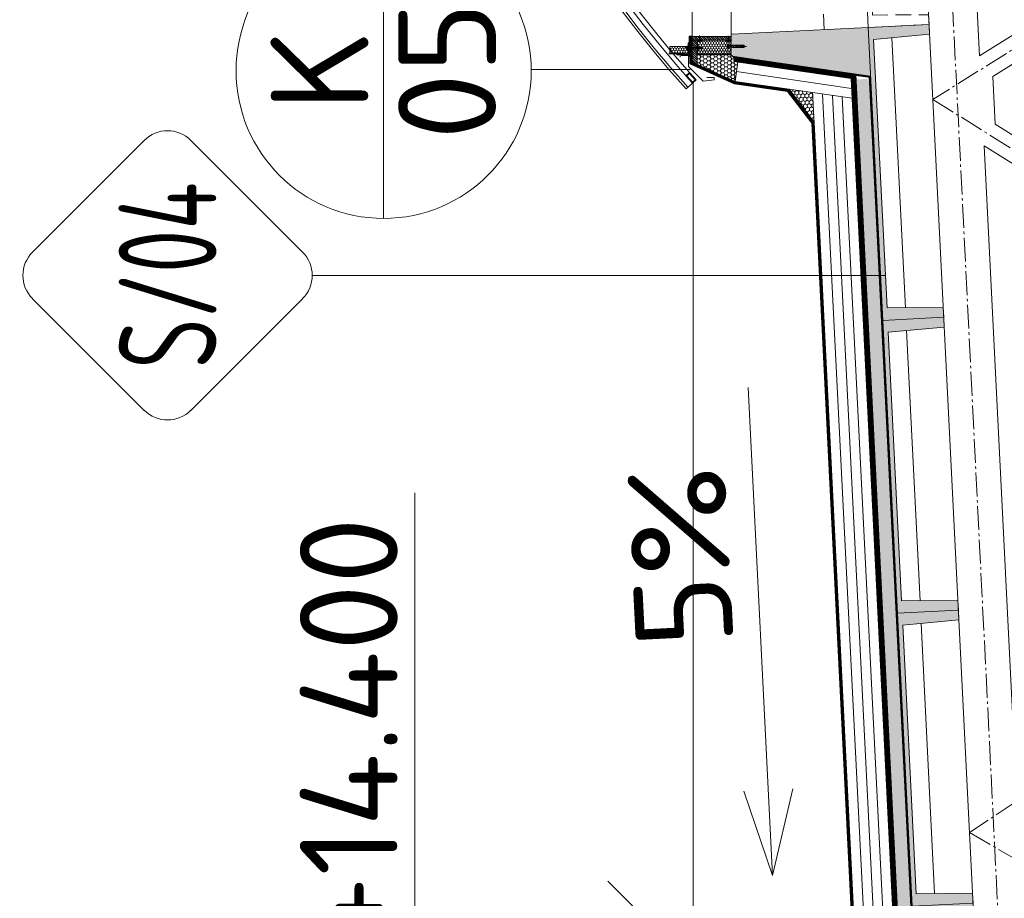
# Model space of a CAD drawing. Header units: millimetres. Extents: x -29085 to 3627694, y -159961 to 2281735.
# Tile 149 of 229: x 115737 to 119766, y 310314 to 313910. Entities that reach past the tile are written whole.
import ezdxf
from ezdxf.enums import TextEntityAlignment as Align

# ---------------------------------------------------------------- set-up
doc = ezdxf.new("R2010")
doc.units = ezdxf.units.MM
for name, pattern in [('AM_DIN_G_W050', [13.75, 9.75, -1.5, 1, -1.5]), ('CARKOVANA', [5, 3, -2]), ('DASHDOT', [25.4, 12.7, -6.35, 0, -6.35]), ('HIDDEN', [9.525, 6.35, -3.175])]:
    doc.linetypes.add(name, pattern=pattern)
doc.layers.add('_____detaily', color=1, linetype='Continuous')
for name, color, linetype, lineweight in [('A99_N_kce-pohl', 1, 'Continuous', 9), ('A99_N_kce-rez-sil', 6, 'Continuous', 18), ('A99_N_kce-rez-ten', 4, 'Continuous', 9), ('A99_N_koty-200', 5, 'Continuous', 5), ('A99_N_koty-200-vysk', 6, 'Continuous', 9), ('A99_N_sraf', 252, 'Continuous', 0), ('A99_N_znaceni 200', 5, 'Continuous', 5), ('A99_S_kce-pohl', 7, 'Continuous', 5), ('A99_S_kce-rez-sil', 7, 'Continuous', 15), ('A99_S_kce-rez-ten', 7, 'Continuous', 9), ('A99_S_sraf', 252, 'Continuous', 9)]:
    doc.layers.add(name, color=color, linetype=linetype, lineweight=lineweight)
doc.styles.add('A99_kota', font='isocpeur.ttf', dxfattribs={"height": 2})
doc.styles.add('A99_popis', font='isocpeur.ttf')
doc.styles.add('ad_popis 100', font='isocpeur.ttf', dxfattribs={"height": 200})
doc.linetypes.add('IZOLACE', pattern='A,0.00254,-2.54,[134,ltypeshp.shx,S=2.54,R=0,X=-2.54,Y=0],-5.08,[134,ltypeshp.shx,S=2.54,R=180,X=2.54,Y=0],-2.54', length=10.16254)
doc.dimstyles.new('A99_kota_200 new', dxfattribs={"dimscale": 200, "dimtxt": 2, "dimasz": 1.2, "dimexe": 0.5, "dimexo": 1.5, "dimgap": 0.3, "dimtad": 1, "dimdec": 0, "dimzin": 3, "dimdsep": 46, "dimtxsty": 'A99_kota', "dimblk": 'ARCHTICK', "dimcen": 2.5, "dimazin": 2, "dimtfac": 0.75, "dimtdec": 0, "dimtmove": 2, "dimatfit": 0, "dimfxl": 4, "dimfxlon": 1, "dimtolj": 1, "dimtzin": 0, "dimlwd": 5, "dimlwe": 5, "dimarcsym": 0})

# ---------------------------------------------------------------- blocks, each defined once
blk = doc.blocks.new('_ArchTick')
at = {"color": 0, "linetype": 'ByBlock', "const_width": 0.15}
blk.add_lwpolyline([(-0.5, -0.5), (0.5, 0.5)], dxfattribs=at)
blk = doc.blocks.new('*D587')
at = {"layer": 'A99_N_koty-200', "color": 0, "linetype": 'Continuous', "lineweight": 5, "ltscale": 10, "transparency": 16777216}
for p, q in [((118489, 314257.8), (118489, 314482.8)), ((118489, 314457.8), (119458.8, 314457.8)), ((119458.8, 314257.8), (119458.8, 314482.8))]:
    blk.add_line(p, q, dxfattribs=at)
at = {"layer": 'Defpoints', "color": 0, "linetype": 'Continuous', "ltscale": 10, "transparency": 16777216}
for p in [(119458.8, 314457.8), (119458.8, 313890.4), (118489, 313858.3)]:
    blk.add_point(p, dxfattribs=at)
at = {"layer": 'A99_N_koty-200', "color": 0, "linetype": 'Continuous', "lineweight": 5, "ltscale": 10, "transparency": 16777216, "xscale": 60, "yscale": 60, "zscale": 60}
for p, rotation in [((118489, 314457.8), 179.9999999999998), ((119458.8, 314457.8), 359.9999999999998)]:
    blk.add_blockref('_ArchTick', p, dxfattribs=dict(at, rotation=rotation))
at = {"layer": 'A99_N_koty-200', "color": 0, "linetype": 'Continuous', "lineweight": 0, "ltscale": 10, "transparency": 16777216, "insert": (118973.9, 314392.8), "char_height": 100, "attachment_point": 5, "rotation": 180, "style": 'A99_kota'}
blk.add_mtext('\\A1;970', dxfattribs=at)
blk = doc.blocks.new('*U47')
at = {"color": 0, "linetype": 'ByBlock', "lineweight": -2}
blk.add_line((-3, 0), (7, 0), dxfattribs=at)
for points in [[(0, 0), (0, 5.7), (0, 5.7), (9.7, 5.7)], [(-1.75, 1.75), (0, 0), (1.75, 1.75)]]:
    blk.add_lwpolyline(points, dxfattribs=at)
at = {"color": 0, "linetype": 'ByBlock', "lineweight": -2, "style": 'A99_kota'}
blk.add_attdef('VYSKA', text='', height=2, dxfattribs=at).set_placement((9.2, 8.45), align=Align.TOP_RIGHT)
blk.add_attdef('POPIS_001', (9.2, 3.2), '', height=2, dxfattribs=at)
blk = doc.blocks.new('*U59')
at = {"color": 0}
for p, q in [((-0.721, 4.139), (-4.149, 0.711)), ((4.139, 0.711), (0.711, 4.139)), ((-4.149, -0.721), (-0.721, -4.149)), ((0.711, -4.149), (4.139, -0.721)), ((-0.005, -4.445), (-0.005, -22.035))]:
    blk.add_line(p, q, dxfattribs=at)
for centre, start, end in [((-0.005, 3.424), 45, 135), ((-3.433, -0.005), 135, 225), ((3.424, -0.005), 315, 45), ((-0.005, -3.433), 225, 315)]:
    blk.add_arc(centre, 1.012, start, end, dxfattribs=at)
at = {"color": 0, "linetype": 'ByBlock', "style": 'A99_popis', "width": 0.953108}
blk.add_attdef('SKLADBA', text='', height=3, rotation=0.0103, dxfattribs=at).set_placement((-2.863, -1.506), (2.855, -1.505), align=Align.FIT)
blk = doc.blocks.new('Befestiger_gross')
at = {"layer": '_____detaily', "linetype": 'Continuous', "lineweight": -2}
for p, q in [((0.5, 0.5), (0, 0)), ((0.5, 0.5), (0, 0)), ((0.5, -0.5), (0, 0)), ((0.5, -0.5), (0, 0)), ((2.1, 0.5), (0.5, 0.5)), ((2.1, 0.5), (0.5, 0.5)), ((0.6, 0.5), (0.6, 0.5)), ((0.6, 0.5), (0.6, 0.5)), ((0.6, 0.5), (0.6, 0.5)), ((0.6, 0.5), (0.6, 0.5)), ((1.7, -1), (2.3, 1)), ((2.3, 1), (2.1, 0.5)), ((2.3, 1), (2.5, 0.5)), ((2.3, 1), (2.5, 0.5)), ((3.3, 0.5), (2.5, 0.5)), ((3.3, 0.5), (2.5, 0.5)), ((2.9, -1), (3.5, 1)), ((3.5, 1), (3.3, 0.5)), ((3.5, 1), (3.7, 0.5)), ((3.5, 1), (3.7, 0.5)), ((4.5, 0.5), (3.7, 0.5)), ((4.5, 0.5), (3.7, 0.5)), ((4, -1), (4.7, 1)), ((4.5, 0.5), (4.7, 1)), ((4.7, 1), (4.8, 0.5)), ((4.7, 1), (4.8, 0.5)), ((5.7, 0.5), (4.8, 0.5)), ((5.7, 0.5), (4.8, 0.5)), ((5.2, -1), (5.9, 1)), ((5.7, 0.5), (5.9, 1)), ((5.9, 1), (6, 0.5)), ((5.9, 1), (6, 0.5)), ((6.9, 0.5), (6, 0.5)), ((6, 0.5), (6, 0.5)), ((6.9, 0.5), (6, 0.5)), ((6, 0.5), (6, 0.5)), ((6.4, -1), (7, 1)), ((6.9, 0.5), (7, 1)), ((7, 1), (7.2, 0.5)), ((7, 1), (7.2, 0.5)), ((8.1, 0.5), (7.2, 0.5)), ((8.1, 0.5), (7.2, 0.5)), ((7.6, -1), (8.2, 1)), ((8.1, 0.5), (8.2, 1)), ((8.2, 1), (8.4, 0.5)), ((8.2, 1), (8.4, 0.5)), ((9.3, 0.5), (8.4, 0.5)), ((9.3, 0.5), (8.4, 0.5)), ((8.8, -1), (9.4, 1)), ((9.3, 0.5), (9.4, 1)), ((9.4, 1), (9.6, 0.5)), ((9.4, 1), (9.6, 0.5)), ((10.5, 0.5), (9.6, 0.5)), ((10.5, 0.5), (9.6, 0.5)), ((10, -1), (10.6, 1)), ((10.6, 1), (10.5, 0.5)), ((10.6, 1), (10.8, 0.5)), ((10.6, 1), (10.8, 0.5)), ((11.6, 0.5), (10.8, 0.5)), ((11.6, 0.5), (10.8, 0.5)), ((11.2, -1), (11.8, 1)), ((11.8, 1), (11.6, 0.5)), ((11.8, 1), (12, 0.5)), ((11.8, 1), (12, 0.5)), ((12.8, 0.5), (12, 0.5)), ((12.8, 0.5), (12, 0.5)), ((12.4, -1), (13, 1)), ((13, 1), (12.8, 0.5)), ((13, 1), (13.1, 0.5)), ((13, 1), (13.1, 0.5)), ((14, 0.5), (13.1, 0.5)), ((14, 0.5), (13.1, 0.5)), ((13.5, -1), (14.2, 1)), ((14.2, 1), (14, 0.5)), ((14.2, 1), (14.3, 0.5)), ((14.2, 1), (14.3, 0.5)), ((15.2, 0.5), (14.3, 0.5)), ((14.3, 0.5), (14.3, 0.5)), ((15.2, 0.5), (14.3, 0.5)), ((14.3, 0.5), (14.3, 0.5)), ((14.7, -1), (15.4, 1)), ((15.4, 1), (15.2, 0.5)), ((15.4, 1), (15.5, 0.5)), ((15.4, 1), (15.5, 0.5)), ((16.4, 0.5), (15.5, 0.5)), ((16.4, 0.5), (15.5, 0.5)), ((15.9, -1), (16.5, 1)), ((16.5, 1), (16.4, 0.5)), ((16.5, 1), (16.7, 0.5)), ((16.5, 1), (16.7, 0.5)), ((17.6, 0.5), (16.7, 0.5)), ((17.6, 0.5), (16.7, 0.5)), ((17.1, -1), (17.7, 1)), ((17.7, 1), (17.6, 0.5)), ((17.7, 1), (17.9, 0.5)), ((17.7, 1), (17.9, 0.5)), ((18.8, 0.5), (17.9, 0.5)), ((18.8, 0.5), (17.9, 0.5)), ((18.3, -1), (18.9, 1)), ((18.9, 1), (18.8, 0.5)), ((18.9, 1), (19.1, 0.5)), ((18.9, 1), (19.1, 0.5)), ((19.9, 0.5), (19.1, 0.5)), ((19.9, 0.5), (19.1, 0.5)), ((19.5, -1), (20.1, 1.1)), ((20.1, 1.1), (19.9, 0.5)), ((20.1, 1.1), (20.3, 0.5)), ((20.1, 1.1), (20.3, 0.5)), ((21.1, 0.5), (20.3, 0.5)), ((20.3, 0.5), (20.3, 0.5)), ((21.1, 0.5), (20.3, 0.5)), ((20.3, 0.5), (20.3, 0.5)), ((20.7, -1), (21.3, 1.1)), ((21.3, 1.1), (21.1, 0.5)), ((21.3, 1.1), (21.5, 0.5)), ((21.3, 1.1), (21.5, 0.5)), ((22.3, 0.5), (21.5, 0.5)), ((22.3, 0.5), (21.5, 0.5)), ((21.8, -1), (22.5, 1.1)), ((22.5, 1.1), (22.3, 0.5)), ((22.5, 1.1), (22.6, 0.5)), ((22.5, 1.1), (22.6, 0.5)), ((23.5, 0.5), (22.6, 0.5)), ((23.5, 0.5), (22.6, 0.5)), ((23, -1), (23.7, 1.1)), ((23.7, 1.1), (23.5, 0.5)), ((23.7, 1.1), (23.8, 0.5)), ((23.7, 1.1), (23.8, 0.5)), ((24.7, 0.5), (23.8, 0.5)), ((24.7, 0.5), (23.8, 0.5)), ((24.2, -1), (24.9, 1.1)), ((24.9, 1.1), (24.7, 0.5)), ((24.9, 1.1), (25, 0.5)), ((24.9, 1.1), (25, 0.5)), ((25.9, 0.5), (25, 0.5)), ((25.9, 0.5), (25, 0.5)), ((25.4, -1), (26, 1.1)), ((26, 1.1), (25.9, 0.5)), ((26, 1.1), (26.2, 0.5)), ((26, 1.1), (26.2, 0.5)), ((27, 0.5), (26.2, 0.5)), ((27, 0.5), (26.2, 0.5)), ((26.5, -1), (27.2, 1)), ((27.2, 1), (27, 0.5)), ((27.2, 1), (27.3, 0.5)), ((27.2, 1), (27.3, 0.5)), ((28.2, 0.5), (27.3, 0.5)), ((28.2, 0.5), (27.3, 0.5)), ((27.7, -1), (28.4, 1)), ((28.4, 1), (28.2, 0.5)), ((28.4, 1), (28.5, 0.5)), ((28.4, 1), (28.5, 0.5)), ((29.4, 0.5), (28.5, 0.5)), ((28.5, 0.5), (28.5, 0.5)), ((29.4, 0.5), (28.5, 0.5)), ((28.5, 0.5), (28.5, 0.5)), ((28.9, -1), (29.6, 1)), ((29.6, 1), (29.4, 0.5)), ((29.6, 1), (29.7, 0.5)), ((29.6, 1), (29.7, 0.5)), ((30.6, 0.5), (29.7, 0.5)), ((30.6, 0.5), (29.7, 0.5)), ((30.1, -1), (30.7, 1)), ((30.7, 1), (30.6, 0.5)), ((30.7, 1), (30.9, 0.5)), ((30.7, 1), (30.9, 0.5)), ((31.8, 0.5), (30.9, 0.5)), ((31.8, 0.5), (30.9, 0.5)), ((31.3, -1), (31.9, 1)), ((31.9, 1), (31.8, 0.5)), ((31.9, 1), (32.1, 0.5)), ((31.9, 1), (32.1, 0.5)), ((33, 0.5), (32.1, 0.5)), ((33, 0.5), (32.1, 0.5)), ((32.5, -1), (33.1, 1)), ((33.1, 1), (33, 0.5)), ((33.1, 1), (33.3, 0.5)), ((33.1, 1), (33.3, 0.5)), ((34.1, 0.5), (33.3, 0.5)), ((34.1, 0.5), (33.3, 0.5)), ((33.7, -1), (34.3, 1)), ((34.3, 1), (34.1, 0.5)), ((34.3, 1), (34.5, 0.5)), ((34.3, 1), (34.5, 0.5)), ((36.5, 0.5), (34.5, 0.5)), ((36.5, 0.5), (34.5, 0.5)), ((36.5, 0.5), (37.3, 1.4)), ((36.5, 0.5), (37.3, 1.4)), ((37.3, -1.4), (37.3, 1.4)), ((37.3, -1.4), (37.3, 1.4)), ((1.5, -0.5), (0.5, -0.5)), ((1.5, -0.5), (0.5, -0.5)), ((1.5, -0.5), (1.7, -1)), ((1.5, -0.5), (1.7, -1)), ((1.7, -1), (1.8, -0.5)), ((2.7, -0.5), (1.8, -0.5)), ((2.7, -0.5), (1.8, -0.5)), ((2.7, -0.5), (2.9, -1)), ((2.7, -0.5), (2.9, -1)), ((2.9, -1), (3, -0.5)), ((3.9, -0.5), (3, -0.5)), ((3.9, -0.5), (3, -0.5)), ((3.9, -0.5), (4, -1)), ((3.9, -0.5), (4, -1)), ((4.2, -0.5), (4, -1)), ((5.1, -0.5), (4.2, -0.5)), ((5.1, -0.5), (4.2, -0.5)), ((5.1, -0.5), (5.2, -1)), ((5.1, -0.5), (5.2, -1)), ((5.4, -0.5), (5.2, -1)), ((6.3, -0.5), (5.4, -0.5)), ((6.3, -0.5), (5.4, -0.5)), ((6.3, -0.5), (6.4, -1)), ((6.3, -0.5), (6.4, -1)), ((6.6, -0.5), (6.4, -1)), ((7.4, -0.5), (6.6, -0.5)), ((7.4, -0.5), (6.6, -0.5)), ((7.4, -0.5), (7.6, -1)), ((7.4, -0.5), (7.6, -1)), ((7.8, -0.5), (7.6, -1)), ((8.6, -0.5), (7.8, -0.5)), ((8.6, -0.5), (7.8, -0.5)), ((8.6, -0.5), (8.8, -1)), ((8.6, -0.5), (8.8, -1)), ((8.9, -0.5), (8.8, -1)), ((9.8, -0.5), (8.9, -0.5)), ((9.8, -0.5), (8.9, -0.5)), ((9.8, -0.5), (10, -1)), ((9.8, -0.5), (10, -1)), ((10.1, -0.5), (10, -1)), ((11, -0.5), (10.1, -0.5)), ((11, -0.5), (10.1, -0.5)), ((11, -0.5), (11.2, -1)), ((11, -0.5), (11.2, -1)), ((11.3, -0.5), (11.2, -1)), ((12.2, -0.5), (11.3, -0.5)), ((12.2, -0.5), (11.3, -0.5)), ((12.2, -0.5), (12.3, -1)), ((12.2, -0.5), (12.3, -1)), ((12.5, -0.5), (12.3, -1)), ((13.4, -0.5), (12.5, -0.5)), ((13.4, -0.5), (12.5, -0.5)), ((13.4, -0.5), (13.5, -1)), ((13.4, -0.5), (13.5, -1)), ((13.7, -0.5), (13.5, -1)), ((14.6, -0.5), (13.7, -0.5)), ((14.6, -0.5), (13.7, -0.5)), ((14.6, -0.5), (14.7, -1)), ((14.6, -0.5), (14.7, -1)), ((14.9, -0.5), (14.7, -1)), ((15.7, -0.5), (14.9, -0.5)), ((15.7, -0.5), (14.9, -0.5)), ((15.7, -0.5), (15.9, -1)), ((15.7, -0.5), (15.9, -1)), ((16.1, -0.5), (15.9, -1)), ((16.9, -0.5), (16.1, -0.5)), ((16.9, -0.5), (16.1, -0.5)), ((16.9, -0.5), (17.1, -1)), ((16.9, -0.5), (17.1, -1)), ((17.2, -0.5), (17.1, -1)), ((18.1, -0.5), (17.2, -0.5)), ((18.1, -0.5), (17.2, -0.5)), ((18.1, -0.5), (18.3, -1)), ((18.1, -0.5), (18.3, -1)), ((18.4, -0.5), (18.3, -1)), ((19.3, -0.5), (18.4, -0.5)), ((19.3, -0.5), (18.4, -0.5)), ((19.3, -0.5), (19.5, -1)), ((19.3, -0.5), (19.5, -1)), ((19.6, -0.5), (19.5, -1)), ((20.5, -0.5), (19.6, -0.5)), ((20.5, -0.5), (19.6, -0.5)), ((20.5, -0.5), (20.7, -1)), ((20.5, -0.5), (20.7, -1)), ((20.8, -0.5), (20.7, -1)), ((21.7, -0.5), (20.8, -0.5)), ((21.7, -0.5), (20.8, -0.5)), ((21.7, -0.5), (21.8, -1)), ((21.7, -0.5), (21.8, -1)), ((22, -0.5), (21.8, -1)), ((22.9, -0.5), (22, -0.5)), ((22.9, -0.5), (22, -0.5)), ((22.9, -0.5), (23, -1)), ((22.9, -0.5), (23, -1)), ((23.2, -0.5), (23, -1)), ((24.1, -0.5), (23.2, -0.5)), ((24.1, -0.5), (23.2, -0.5)), ((24.1, -0.5), (24.2, -1)), ((24.1, -0.5), (24.2, -1)), ((24.4, -0.5), (24.2, -1)), ((25.3, -0.5), (24.4, -0.5)), ((25.3, -0.5), (24.4, -0.5)), ((25.3, -0.5), (25.4, -1)), ((25.3, -0.5), (25.4, -1)), ((25.6, -0.5), (25.4, -1)), ((26.4, -0.5), (25.6, -0.5)), ((26.4, -0.5), (25.6, -0.5)), ((26.4, -0.5), (26.5, -1)), ((26.4, -0.5), (26.5, -1)), ((26.7, -0.5), (26.5, -1)), ((27.6, -0.5), (26.7, -0.5)), ((27.6, -0.5), (26.7, -0.5)), ((27.6, -0.5), (27.7, -1)), ((27.6, -0.5), (27.7, -1)), ((27.9, -0.5), (27.7, -1)), ((28.8, -0.5), (27.9, -0.5)), ((28.8, -0.5), (27.9, -0.5)), ((28.8, -0.5), (28.9, -1)), ((28.8, -0.5), (28.9, -1)), ((29.1, -0.5), (28.9, -1)), ((30, -0.5), (29.1, -0.5)), ((30, -0.5), (29.1, -0.5)), ((30, -0.5), (30.1, -1)), ((30, -0.5), (30.1, -1)), ((30.3, -0.5), (30.1, -1)), ((31.1, -0.5), (30.3, -0.5)), ((31.1, -0.5), (30.3, -0.5)), ((31.1, -0.5), (31.3, -1)), ((31.1, -0.5), (31.3, -1)), ((31.5, -0.5), (31.3, -1)), ((32.3, -0.5), (31.5, -0.5)), ((32.3, -0.5), (31.5, -0.5)), ((32.3, -0.5), (32.5, -1)), ((32.3, -0.5), (32.5, -1)), ((32.6, -0.5), (32.5, -1)), ((33.5, -0.5), (32.6, -0.5)), ((33.5, -0.5), (32.6, -0.5)), ((33.5, -0.5), (33.7, -1)), ((33.5, -0.5), (33.7, -1)), ((33.8, -0.5), (33.7, -1)), ((36.5, -0.5), (33.8, -0.5)), ((36.5, -0.5), (33.8, -0.5)), ((36.5, -0.5), (37.3, -1.4)), ((36.5, -0.5), (37.3, -1.4))]:
    blk.add_line(p, q, dxfattribs=at)
blk = doc.blocks.new('*U28')
at = {"color": 0, "linetype": 'ByBlock'}
blk.add_line((-3.02, 0), (3.02, 0), dxfattribs=at)
blk.add_circle((0, 0), 3.02, dxfattribs=at)
at = {"color": 0, "linetype": 'ByBlock', "style": 'A99_popis'}
for tag, p in [('KATEGORIE', (0, 1.31)), ('PRVEK', (0, -1.298))]:
    blk.add_attdef(tag, text='', height=2, dxfattribs=at).set_placement(p, align=Align.MIDDLE_CENTER)

msp = doc.modelspace()

# ---------------------------------------------------------------- hatches: boundary and pattern name
at = {"layer": 'A99_N_kce-rez-ten', "lineweight": 0, "transparency": 33554562}
h = msp.add_hatch(dxfattribs=at)
h.set_pattern_fill('ANSI31', color=1, scale=50)
h.set_pattern_definition([(135, (123068.95, 279398.5855), (-4.4194174, -4.4194174), [])])
h.paths.add_polyline_path([(118489, 313825.8), (118649, 313825.8), (118649, 313840.8), (118489, 313840.8)])
at = {"layer": 'A99_N_kce-rez-ten', "linetype": 'Continuous', "lineweight": 0}
h = msp.add_hatch(dxfattribs=at)
h.set_pattern_fill('HONEY', color=1, scale=0.25, style=2)
h.set_pattern_definition([(90, (-86191.5497, -736730.248), (-5.41265875, 9.375), [6.25, -12.5]), (210, (-86191.5497, -736730.248), (-5.412658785, -9.37499998), [6.25, -12.5]), (150, (-86191.5497, -736730.248), (-10.825317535, 2e-08), [-12.5, 6.25])])
h.paths.add_polyline_path([(118472.5, 313769.8), (118472.5, 313799.8), (118397.5, 313799.8), (118397.5, 313773.8), (118455, 313773.3), (118455, 313769.8)])
at = {"layer": 'A99_N_kce-rez-ten', "lineweight": 0}
for points in [[(118469.7, 313800.8), (118469.7, 313785.8), (118470.7, 313785.8), (118470.7, 313800.8)], [(118512, 313800.8), (118512, 313785.8), (118510.9, 313785.8), (118510.9, 313800.8)], [(118638, 313808.3), (118638, 313793.3), (118639, 313793.3), (118639, 313808.3)]]:
    msp.add_hatch(color=1, dxfattribs=at).paths.add_polyline_path(points)
at = {"layer": 'A99_N_kce-rez-ten', "lineweight": 0, "transparency": 33554562}
h = msp.add_hatch(dxfattribs=at)
h.set_pattern_fill('ANSI31', color=1, scale=50)
h.set_pattern_definition([(135, (123068.95, 279326.0855), (-4.4194174, -4.4194174), [])])
h.paths.add_polyline_path([(118509, 313730.8), (118509, 313825.8), (118489, 313825.8), (118489, 313738.3)])
at = {"layer": 'A99_N_kce-rez-ten', "linetype": 'Continuous', "lineweight": 0}
h = msp.add_hatch(dxfattribs=at)
h.set_pattern_fill('HONEY', color=1, scale=0.25, style=2)
h.set_pattern_definition([(90, (-86071.0497, -736704.248), (-5.41265875, 9.375), [6.25, -12.5]), (210, (-86071.0497, -736704.248), (-5.412658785, -9.37499998), [6.25, -12.5]), (150, (-86071.0497, -736704.248), (-10.825317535, 2e-08), [-12.5, 6.25])])
h.paths.add_polyline_path([(118510.9, 313767.8), (118647, 313768.8), (118647, 313823.8), (118510.9, 313823.8)])
at = {"layer": 'A99_N_sraf', "lineweight": 0, "transparency": 33554562}
h = msp.add_hatch(dxfattribs=at)
h.set_pattern_fill('HONEY', color=1, scale=75)
h.set_pattern_definition([(0, (-86071.05, 280283.252), (14.0625, 8.11898812), [9.375, -18.75]), (120, (-86071.05, 280283.252), (-14.06249997, 8.11898818), [9.375, -18.75]), (60, (-86071.05, 280283.252), (3e-08, 16.2379763), [-18.75, 9.375])])
h.paths.add_polyline_path([(118509, 313765.8), (118508.9, 313726.8), (118664.4, 313657.6), (118675.9, 313736.8), (118649, 313765.8)])
h = msp.add_hatch(dxfattribs=at)
h.set_pattern_fill('HONEY', color=1, scale=75)
h.set_pattern_definition([(272.86, (118990.93, 313436.099), (8.81053, -13.63988), [9.375, -18.75]), (32.86, (118990.93, 313436.099), (7.40722, 14.4501), [9.375, -18.75]), (332.86, (118990.93, 313436.099), (16.21775, 0.8102), [-18.75, 9.375])])
h.paths.add_polyline_path([(118988.2, 313490.1), (118982.2, 313611.5), (118885.4, 313625.5)])
at = {"layer": 'A99_S_sraf', "lineweight": 0, "transparency": 33554687}
h = msp.add_hatch(dxfattribs=at)
h.set_pattern_fill('ZELEZOBETON', color=256, scale=10)
h.set_pattern_definition([(135, (122783.95, 261373.25), (-35.35534, -35.35534), []), (135, (122783.95, 261387.394), (-35.35534, -35.35534), []), (135, (122783.95, 261415.68), (-49.497475, -21.213203), [20, -10, 0, -10])])
h.paths.add_polyline_path([(119508.5, 307885.4), (119569.5, 307888.4), (119707, 307895.3), (119758.2, 307897.9), (119756.2, 307937.8), (119526, 307936.3), (119471.1, 309035), (119700.3, 309056.4), (119696.3, 309136.3), (119466.1, 309134.8), (119411.3, 310233.5), (119640.4, 310254.9), (119636.4, 310334.8), (119406.3, 310333.3), (119351.4, 311432), (119580.4, 311453.4), (119576.4, 311533.3), (119346.4, 311531.8), (119291.5, 312630.5), (119520.7, 312651.9), (119516.5, 312731.8), (119286.5, 312730.3), (119231.6, 313829), (119460.6, 313850.4), (119458.6, 313890.4), (118649.9, 313850), (118654.3, 313760.1), (119219.1, 313678.2)])
at = {"layer": 'A99_S_sraf', "linetype": 'Continuous', "lineweight": 0, "ltscale": 2, "transparency": 33554562}
h = msp.add_hatch(dxfattribs=at)
h.set_pattern_fill('BETON-LEHKY', color=256, scale=10)
h.set_pattern_definition([(137.86, (119497.84, 289899.01), (-26.83778, -29.660305), []), (92.86, (119482.357, 289943.362), (-29.660305, 26.837778), [5, -51.56854]), (137.86, (119482.108, 289948.356), (-26.83778, -29.660305), [5, -35]), (182.86, (119478.4, 289951.71), (-26.837778, -29.660305), [5, -51.56854]), (227.86, (119473.406, 289951.46), (29.660305, -26.83778), [5, -35]), (92.86, (119470.3, 289942.76), (-29.660305, 26.837778), [5, -51.56854]), (137.86, (119474.01, 289939.405), (-26.83778, -29.660305), [5, -35]), (182.86, (119479.002, 289939.655), (-26.837778, -29.660305), [5, -51.56854]), (227.86, (119482.357, 289943.362), (29.660305, -26.83778), [5, -35]), (137.86, (119465.08, 289955.62), (-26.83778, -29.660305), [10, -30])])
h.paths.add_polyline_path([(119452.2, 307810.9), (119159.7, 313665.2), (119214.6, 313667.9), (119509, 307813.3)])

# ---------------------------------------------------------------- linework, layer by layer
at = {"layer": 'A99_N_kce-pohl', "lineweight": 5}
for points in [[(118489, 313840.8), (118489, 316583.3)], [(118549, 313673.3), (118579, 313673.3), (118579, 313663.3), (118534, 313658.3), (118474, 313718.3), (118474, 313763.3), (118444, 313763.3)]]:
    msp.add_lwpolyline(points, dxfattribs=at)
at = {"layer": 'A99_N_kce-pohl', "linetype": 'Continuous', "lineweight": 0}
msp.add_lwpolyline([(118664.4, 313657.6), (118508.9, 313726.8), (118509, 313765.8), (118649, 313765.8), (118675.9, 313736.8)], close=True, dxfattribs=at)
at = {"layer": 'A99_N_kce-pohl', "linetype": 'Continuous'}
for points in [[(118478.3, 313693.6), (118504.9, 313663.8), (118490, 313650.5), (118463.4, 313680.3)], [(118478.1, 313690.1), (118501.4, 313664), (118490.2, 313654), (118466.9, 313680.1)]]:
    msp.add_lwpolyline(points, close=True, dxfattribs=at)
for points in [[(118504.9, 313663.8), (118478.3, 313693.6)], [(118490, 313650.5), (118463.9, 313627.2)]]:
    msp.add_lwpolyline(points, dxfattribs=at)
at = {"layer": 'A99_N_kce-pohl'}
msp.add_lwpolyline([(118493.8, 301503.3), (118493.8, 313653.3)], dxfattribs=at)
at = {"layer": 'A99_N_kce-pohl', "lineweight": 0}
for points in [[(119143.5, 313588.1), (118664.4, 313657.6)], [(118990.9, 313436.1), (118982.2, 313611.5)]]:
    msp.add_lwpolyline(points, dxfattribs=at)
at = {"layer": 'A99_N_kce-pohl', "linetype": 'Continuous', "lineweight": 5}
for radius, start, end in [(4410, 137.9079, 222.0921), (4355, 137.9045, 221.5692)]:
    msp.add_arc((121736.5, 316583.3), radius, start, end, dxfattribs=at)
at = {"layer": 'A99_N_kce-rez-sil', "color": 1, "linetype": 'Continuous', "lineweight": 5}
for radius, start, end in [(4400, 137.9079, 222.0921), (4375, 137.906, 222.094)]:
    msp.add_arc((121736.5, 316583.3), radius, start, end, dxfattribs=at)
at = {"layer": 'A99_N_kce-rez-ten', "color": 1, "lineweight": 0}
for p, q in [((118468.3, 313797.6), (118468.7, 313801.3)), ((118469.7, 313801.3), (118468.7, 313801.3)), ((118469.7, 313801.3), (118468.7, 313801.3)), ((118469.7, 313785.3), (118469.7, 313801.3)), ((118469.7, 313800.8), (118469.7, 313785.8)), ((118470.7, 313800.8), (118469.7, 313800.8)), ((118470.7, 313785.8), (118470.7, 313800.8)), ((118510.9, 313785.8), (118510.9, 313800.8)), ((118510.9, 313800.8), (118512, 313800.8)), ((118512, 313801.3), (118513, 313801.3)), ((118512, 313785.3), (118512, 313801.3)), ((118512, 313801.3), (118513, 313801.3)), ((118512, 313800.8), (118512, 313785.8)), ((118513.3, 313797.6), (118513, 313801.3)), ((118632.7, 313804.3), (118632.7, 313797.3)), ((118635.8, 313805.1), (118633.4, 313805.1)), ((118635.7, 313802.8), (118633.4, 313802.8)), ((118635.8, 313802.8), (118633.4, 313802.8)), ((118635.8, 313798.8), (118633.4, 313798.8)), ((118636.6, 313805.8), (118636.1, 313805.8)), ((118636.1, 313805.8), (118636.1, 313795.8)), ((118636.6, 313805.1), (118637, 313808.8)), ((118636.6, 313805.8), (118636.6, 313795.8)), ((118636.6, 313805.1), (118636.6, 313796.5)), ((118638, 313808.8), (118637, 313808.8)), ((118638, 313808.8), (118637, 313808.8)), ((118638, 313792.8), (118638, 313808.8)), ((118638, 313808.3), (118638, 313793.3)), ((118639, 313808.3), (118638, 313808.3)), ((118639, 313793.3), (118639, 313808.3)), ((118686.2, 313803.9), (118639, 313803.9)), ((118686.6, 313797.6), (118685.5, 313803.9)), ((118687.2, 313798.5), (118686.1, 313803)), ((118686.8, 313803), (118686.1, 313803)), ((118686.8, 313803), (118687.3, 313803.9)), ((118687.9, 313798.5), (118686.8, 313803)), ((118688.4, 313797.6), (118687.3, 313803.9)), ((118687.9, 313803), (118687.3, 313803.9)), ((118689, 313798.5), (118687.9, 313803)), ((118688.6, 313803), (118687.9, 313803)), ((118688.6, 313803), (118689.1, 313803.9)), ((118689.7, 313798.5), (118688.6, 313803)), ((118690.2, 313797.6), (118689.1, 313803.9)), ((118689.7, 313803), (118689.1, 313803.9)), ((118690.8, 313798.5), (118689.7, 313803)), ((118690.4, 313803), (118689.7, 313803)), ((118690.4, 313803), (118690.9, 313803.9)), ((118691.5, 313798.5), (118690.4, 313803)), ((118692, 313797.6), (118690.9, 313803.9)), ((118691.5, 313803), (118690.9, 313803.9)), ((118692.6, 313798.5), (118691.5, 313803)), ((118692.2, 313803), (118691.5, 313803)), ((118692.2, 313803), (118692.7, 313803.9)), ((118693.3, 313798.5), (118692.2, 313803)), ((118693.8, 313797.6), (118692.7, 313803.9)), ((118693.3, 313803), (118692.7, 313803.9)), ((118694.4, 313798.5), (118693.3, 313803)), ((118694, 313803), (118693.3, 313803)), ((118694, 313803), (118694.5, 313803.9)), ((118695.1, 313798.5), (118694, 313803)), ((118695.6, 313797.6), (118694.5, 313803.9)), ((118695.1, 313803), (118694.5, 313803.9)), ((118696.2, 313798.5), (118695.1, 313803)), ((118695.8, 313803), (118695.1, 313803)), ((118695.8, 313803), (118696.3, 313803.9)), ((118696.9, 313798.5), (118695.8, 313803)), ((118697.4, 313797.6), (118696.3, 313803.9)), ((118696.9, 313803), (118696.3, 313803.9)), ((118698, 313798.5), (118696.9, 313803)), ((118697.6, 313803), (118696.9, 313803)), ((118697.6, 313803), (118698, 313803.6)), ((118698, 313801.6), (118697.6, 313803)), ((118698, 313798.5), (118698, 313803.6)), ((118698.7, 313802.8), (118698, 313803)), ((118698, 313798.5), (118698.7, 313798.7)), ((118698.7, 313798.7), (118698.7, 313802.8)), ((118464.4, 313796.8), (118464.4, 313789.8)), ((118467.5, 313797.6), (118465.2, 313797.6)), ((118467.4, 313795.3), (118465.2, 313795.3)), ((118467.5, 313795.3), (118465.2, 313795.3)), ((118467.5, 313791.3), (118465.2, 313791.3)), ((118467.5, 313789), (118465.2, 313789)), ((118468.3, 313798.3), (118467.8, 313798.3)), ((118467.8, 313798.3), (118467.8, 313788.3)), ((118468.3, 313788.3), (118467.8, 313788.3)), ((118468.3, 313798.3), (118468.3, 313788.3)), ((118468.3, 313797.6), (118468.3, 313789)), ((118468.7, 313785.3), (118468.3, 313789)), ((118469.7, 313785.3), (118468.7, 313785.3)), ((118469.7, 313785.3), (118468.7, 313785.3)), ((118469.7, 313785.8), (118470.7, 313785.8)), ((118470.7, 313785.8), (118469.7, 313785.8)), ((118509, 313796.4), (118470.7, 313796.4)), ((118509, 313790.1), (118470.7, 313790.1)), ((118510.9, 313785.8), (118512, 313785.8)), ((118512, 313785.8), (118510.9, 313785.8)), ((118512, 313785.3), (118513, 313785.3)), ((118512, 313785.3), (118513, 313785.3)), ((118513, 313785.3), (118513.3, 313789)), ((118513.3, 313798.3), (118513.8, 313798.3)), ((118513.3, 313798.3), (118513.3, 313788.3)), ((118513.3, 313797.6), (118513.3, 313789)), ((118513.3, 313788.3), (118513.8, 313788.3)), ((118513.8, 313798.3), (118513.8, 313788.3)), ((118514.1, 313797.6), (118516.5, 313797.6)), ((118514.1, 313795.3), (118516.5, 313795.3)), ((118514.1, 313791.3), (118516.5, 313791.3)), ((118514.1, 313789), (118516.5, 313789)), ((118514.2, 313795.3), (118516.5, 313795.3)), ((118517.2, 313796.8), (118517.2, 313789.8)), ((118517.2, 313795.5), (118517.8, 313796.4)), ((118518.3, 313791), (118517.2, 313795.5)), ((118518.3, 313791), (118517.6, 313791)), ((118518.9, 313790.1), (118517.8, 313796.4)), ((118518.3, 313795.5), (118517.8, 313796.4)), ((118519.4, 313791), (118518.3, 313795.5)), ((118519, 313795.5), (118518.3, 313795.5)), ((118518.9, 313790.1), (118518.3, 313791)), ((118518.9, 313790.1), (118519.4, 313791)), ((118519, 313795.5), (118519.6, 313796.4)), ((118520.1, 313791), (118519, 313795.5)), ((118520.1, 313791), (118519.4, 313791)), ((118520.7, 313790.1), (118519.6, 313796.4)), ((118520.1, 313795.5), (118519.6, 313796.4)), ((118521.2, 313791), (118520.1, 313795.5)), ((118520.8, 313795.5), (118520.1, 313795.5)), ((118520.7, 313790.1), (118520.1, 313791)), ((118520.7, 313790.1), (118521.2, 313791)), ((118520.8, 313795.5), (118521.4, 313796.4)), ((118521.9, 313791), (118520.8, 313795.5)), ((118521.9, 313791), (118521.2, 313791)), ((118522.5, 313790.1), (118521.4, 313796.4)), ((118521.9, 313795.5), (118521.4, 313796.4)), ((118523, 313791), (118521.9, 313795.5)), ((118522.6, 313795.5), (118521.9, 313795.5)), ((118522.5, 313790.1), (118521.9, 313791)), ((118522.5, 313790.1), (118523, 313791)), ((118522.6, 313795.5), (118523.2, 313796.4)), ((118523.7, 313791), (118522.6, 313795.5)), ((118523.7, 313791), (118523, 313791)), ((118524.3, 313790.1), (118523.2, 313796.4)), ((118523.7, 313795.5), (118523.2, 313796.4)), ((118524.8, 313791), (118523.7, 313795.5)), ((118524.4, 313795.5), (118523.7, 313795.5)), ((118524.3, 313790.1), (118523.7, 313791)), ((118524.3, 313790.1), (118524.8, 313791)), ((118524.4, 313795.5), (118525, 313796.4)), ((118525.5, 313791), (118524.4, 313795.5)), ((118525.5, 313791), (118524.8, 313791)), ((118526.1, 313790.1), (118525, 313796.4)), ((118525.5, 313795.5), (118525, 313796.4)), ((118526.6, 313791), (118525.5, 313795.5)), ((118526.2, 313795.5), (118525.5, 313795.5)), ((118526.1, 313790.1), (118525.5, 313791)), ((118526.1, 313790.1), (118526.6, 313791)), ((118526.2, 313795.5), (118526.8, 313796.4)), ((118527.3, 313791), (118526.2, 313795.5)), ((118527.3, 313791), (118526.6, 313791)), ((118527.9, 313790.1), (118526.8, 313796.4)), ((118527.3, 313795.5), (118526.8, 313796.4)), ((118528.4, 313791), (118527.3, 313795.5)), ((118528, 313795.5), (118527.3, 313795.5)), ((118527.9, 313790.1), (118527.3, 313791)), ((118527.9, 313790.1), (118528.4, 313791)), ((118528, 313795.5), (118528.6, 313796.4)), ((118529.1, 313791), (118528, 313795.5)), ((118529.1, 313791), (118528.4, 313791)), ((118529.7, 313790.1), (118528.6, 313796.4)), ((118529.1, 313795.5), (118528.6, 313796.4)), ((118530.2, 313791), (118529.1, 313795.5)), ((118529.8, 313795.5), (118529.1, 313795.5)), ((118529.7, 313790.1), (118529.1, 313791)), ((118529.7, 313790.1), (118530.2, 313791)), ((118529.8, 313795.5), (118530.2, 313796.1)), ((118530.2, 313794.1), (118529.8, 313795.5)), ((118530.2, 313791), (118530.2, 313796.1)), ((118530.9, 313795.3), (118530.2, 313795.5)), ((118530.2, 313791), (118530.9, 313791.2)), ((118530.9, 313791.2), (118530.9, 313795.3)), ((118635.8, 313796.5), (118633.4, 313796.5)), ((118636.6, 313795.8), (118636.1, 313795.8)), ((118637, 313792.8), (118636.6, 313796.5)), ((118638, 313792.8), (118637, 313792.8)), ((118638, 313792.8), (118637, 313792.8)), ((118638, 313793.3), (118639, 313793.3)), ((118639, 313793.3), (118638, 313793.3)), ((118686.2, 313797.6), (118639, 313797.6)), ((118686.6, 313797.6), (118686.1, 313798.5)), ((118686.6, 313797.6), (118687.2, 313798.5)), ((118687.9, 313798.5), (118687.1, 313798.5)), ((118688.4, 313797.6), (118687.9, 313798.5)), ((118688.4, 313797.6), (118689, 313798.5)), ((118689.7, 313798.5), (118688.9, 313798.5)), ((118690.2, 313797.6), (118689.7, 313798.5)), ((118690.2, 313797.6), (118690.8, 313798.5)), ((118691.5, 313798.5), (118690.7, 313798.5)), ((118692, 313797.6), (118691.5, 313798.5)), ((118692, 313797.6), (118692.6, 313798.5)), ((118693.3, 313798.5), (118692.5, 313798.5)), ((118693.8, 313797.6), (118693.3, 313798.5)), ((118693.8, 313797.6), (118694.4, 313798.5)), ((118695.1, 313798.5), (118694.3, 313798.5)), ((118695.6, 313797.6), (118695.1, 313798.5)), ((118695.6, 313797.6), (118696.2, 313798.5)), ((118696.9, 313798.5), (118696.1, 313798.5)), ((118697.4, 313797.6), (118696.9, 313798.5)), ((118697.4, 313797.6), (118698, 313798.5))]:
    msp.add_line(p, q, dxfattribs=at)
at = {"layer": 'A99_N_kce-rez-ten', "color": 1, "linetype": 'Continuous', "lineweight": 0}
for points in [[(118476.5, 313765.8), (118476.5, 313760.8), (118479, 313760.8), (118479, 313840.8), (118489, 313840.8), (118489, 313842.8), (118476.5, 313842.8), (118476.5, 313765.8)], [(118649, 313840.8), (118489, 313840.8), (118489, 313825.8), (118649, 313825.8)], [(118472.5, 313769.8), (118472.5, 313799.8), (118397.5, 313799.8), (118397.5, 313769.8)], [(118509, 313730.3), (118509, 313825.8), (118489, 313825.8), (118489, 313738.8)], [(118531, 313825.8), (118509, 313825.8), (118509, 313765.8), (118649, 313765.8), (118649, 313825.8), (118627, 313825.8), (118627, 313823.8), (118647, 313823.8), (118647, 313767.8), (118510.9, 313767.8), (118510.9, 313823.8), (118531, 313823.8)], [(118455, 313769.8), (118455, 313773.3), (118397.5, 313773.3), (118397.5, 313769.8)]]:
    msp.add_lwpolyline(points, close=True, dxfattribs=at)
at = {"layer": 'A99_N_kce-rez-ten', "linetype": 'CARKOVANA', "lineweight": 0, "ltscale": 15, "const_width": 5}
for points in [[(119621.5, 307583.3), (119621.5, 307723.5, 0.400665), (119609.5, 307736), (119292.3, 307750.7, -0.386254), (119266.1, 307776.8), (118980.9, 313487.4), (118881.3, 313618.6), (118662.3, 313650.3), (118481.5, 313730.9), (118481.5, 313840.8)], [(119626.5, 307583.3), (119626.5, 307723.5, 0.400665), (119609.8, 307741), (119292.6, 307755.7, -0.386254), (119271.1, 307777.1), (118985.8, 313489.2), (118884.1, 313623.2), (118663.7, 313655.2), (118486.5, 313734.1), (118486.5, 313840.8)]]:
    msp.add_lwpolyline(points, format="xyb", dxfattribs=at)
at = {"layer": 'A99_N_kce-rez-ten', "linetype": 'Continuous', "lineweight": 0, "ltscale": 0.5}
for points in [[(119619, 307583.3), (119619, 307723.5, 0.400665), (119609.4, 307733.5), (119292.2, 307748.3, -0.386254), (119263.6, 307776.7), (118978.4, 313486.5), (118879.9, 313616.2), (118661.6, 313647.9), (118479, 313729.3), (118479, 313840.8)], [(119624, 307583.3), (119624, 307723.5, 0.400665), (119609.6, 307738.5), (119292.4, 307753.2, -0.386254), (119268.6, 307777), (118983.3, 313488.3), (118882.7, 313620.9), (118663, 313652.8), (118484, 313732.5), (118484, 313840.8)], [(119629, 307583.3), (119629, 307723.5, 0.400665), (119609.9, 307743.5), (119292.7, 307758.2, -0.386254), (119273.6, 307777.2), (118988.2, 313490.1), (118885.4, 313625.5), (118664.4, 313657.6), (118489, 313735.8), (118489, 313840.8)]]:
    msp.add_lwpolyline(points, format="xyb", dxfattribs=at)
at = {"layer": 'A99_N_kce-rez-ten', "color": 1, "linetype": 'DASHDOT', "lineweight": 0, "ltscale": 0.25}
for points in [[(118519.5, 313816.8), (118519.5, 313846.3)], [(118637, 313816.3), (118637, 313843.8)], [(118711.5, 313800.8), (118626.5, 313800.8)], [(118440, 313756.8), (118440, 313776.3)]]:
    msp.add_lwpolyline(points, dxfattribs=at)
at = {"layer": 'A99_N_kce-rez-ten', "color": 1, "linetype": 'Continuous', "lineweight": 0}
msp.add_lwpolyline([(118426.5, 313765.8), (118426.5, 313769.8), (118472.5, 313769.8), (118472.5, 313815.8), (118476.5, 313815.8)], dxfattribs=at)
msp.add_lwpolyline([(118476.5, 313814.3), (118476.5, 313768.8, -0.414214), (118473.5, 313765.8), (118426.5, 313765.8)], format="xyb", dxfattribs=at)
at = {"layer": 'A99_N_kce-rez-ten', "color": 1, "lineweight": 0}
for points in [[(118654, 313805.8), (118701.5, 313805.8), (118701.5, 313800.8)], [(118654, 313795.8), (118701.5, 313795.8), (118701.5, 313800.8)]]:
    msp.add_lwpolyline(points, dxfattribs=at)
at = {"layer": 'A99_N_kce-rez-ten', "lineweight": 0}
msp.add_lwpolyline([(119354.8, 307755.4), (119062.9, 313599.8)], dxfattribs=at)
at = {"layer": 'A99_N_kce-rez-ten', "color": 1, "linetype": 'Continuous', "lineweight": 0}
msp.add_circle((118396, 313771.8), 1.5, dxfattribs=at)
at = {"layer": 'A99_N_kce-rez-ten', "color": 1, "lineweight": 0}
for centre, start, end in [((118633.4, 313804.3), 90.0033, 180.0033), ((118633.4, 313803.5), 180.0033, 270.0033), ((118633.4, 313802), 90.0033, 180.0033), ((118633.4, 313799.6), 180.0033, 270.0033), ((118633.4, 313798), 90.0033, 180.0033), ((118465.2, 313796.8), 90.0033, 180.0033), ((118465.2, 313796), 180.0033, 270.0033), ((118465.2, 313794.5), 90.0033, 180.0033), ((118465.2, 313792.1), 180.0033, 270.0033), ((118465.2, 313790.5), 90.0033, 180.0033), ((118465.2, 313789.8), 180.0033, 270.0033), ((118516.5, 313796.8), 359.9967, 89.9967), ((118516.5, 313796), 269.9967, 359.9967), ((118516.5, 313794.5), 359.9967, 89.9967), ((118516.5, 313792.1), 269.9967, 359.9967), ((118516.5, 313790.5), 359.9967, 89.9967), ((118516.5, 313789.8), 269.9967, 359.9967), ((118633.4, 313797.3), 180.0033, 270.0033)]:
    msp.add_arc(centre, 0.787, start, end, dxfattribs=at)
at = {"layer": 'A99_N_kce-rez-ten', "color": 1, "lineweight": 0, "extrusion": (0, 0, -1)}
for centre, start_param, end_param in [((118635.8, 313805.9), 3.700141, 4.077737), ((118635.8, 313803.6), 3.700141, 4.077737), ((118635.8, 313802), 0.936145, 1.313741), ((118635.8, 313799.6), 3.700141, 4.077737), ((118635.8, 313798), 0.936145, 1.313741), ((118467.5, 313798.4), 3.700141, 4.077737), ((118467.5, 313796.1), 3.700141, 4.077737), ((118467.5, 313794.5), 0.936145, 1.313741), ((118467.5, 313792.1), 3.700141, 4.077737), ((118467.5, 313790.5), 0.936145, 1.313741), ((118467.5, 313788.2), 0.936145, 1.313741), ((118635.8, 313795.7), 0.936145, 1.313741)]:
    msp.add_ellipse(centre, major_axis=(-0.638, 0.47), ratio=1, start_param=start_param, end_param=end_param, dxfattribs=at)
at = {"layer": 'A99_N_kce-rez-ten', "color": 1, "lineweight": 0}
for centre, start_param, end_param in [((118514.1, 313798.4), 3.700141, 4.077737), ((118514.1, 313796.1), 3.700141, 4.077737), ((118514.1, 313794.5), 0.936145, 1.313741), ((118514.1, 313792.1), 3.700141, 4.077737), ((118514.1, 313790.5), 0.936145, 1.313741), ((118514.1, 313788.2), 0.936145, 1.313741)]:
    msp.add_ellipse(centre, major_axis=(0.638, 0.47), ratio=1, start_param=start_param, end_param=end_param, dxfattribs=at)
at = {"layer": 'A99_N_koty-200-vysk'}
for points in [[(118818.5, 310407.7), (118718.7, 312405.3)], [(118818.5, 310407.7), (118701.1, 310752.3)], [(118818.5, 310407.7), (118701.1, 310752.3)], [(118818.5, 310407.7), (118900.9, 310762.3)], [(118818.5, 310407.7), (118900.9, 310762.3)]]:
    msp.add_lwpolyline(points, dxfattribs=at)
at = {"layer": 'A99_N_sraf', "color": 1, "linetype": 'IZOLACE', "lineweight": 0, "ltscale": 4}
msp.add_lwpolyline([(119141.5, 313628.8), (118670.1, 313697.2)], dxfattribs=at)
at = {"layer": 'A99_N_sraf', "color": 1, "linetype": 'IZOLACE', "ltscale": 3.8}
for points in [[(119315.4, 307757.2), (119022.5, 313605.6)], [(119395, 307753.5), (119103.2, 313593.9)]]:
    msp.add_lwpolyline(points, dxfattribs=at)
at = {"layer": 'A99_N_znaceni 200', "lineweight": 5}
msp.add_lwpolyline([(117830.4, 313705.8), (118481.5, 313705.8)], dxfattribs=at)
at = {"layer": 'A99_S_kce-pohl', "lineweight": 5}
for points in [[(119324, 316583.3), (119774, 307583.3)], [(119534.5, 316378.1), (119665.3, 313761.8)], [(121624, 314986), (119665.3, 313761.8)], [(121674, 314899.3), (119719.5, 313677.8)], [(119719.5, 313677.8), (119729.3, 313482.6)], [(119729.3, 313482.6), (121674, 312267.2)], [(119683.7, 313393.2), (119814.8, 310770.6)], [(119683.7, 313393.2), (121624, 312180.5)]]:
    msp.add_lwpolyline(points, dxfattribs=at)
at = {"layer": 'A99_S_kce-pohl', "color": 253, "linetype": 'AM_DIN_G_W050', "lineweight": 0, "ltscale": 10}
for points in [[(119423.8, 316588.2), (119873.8, 307588.2)], [(121874, 315083.3), (119474, 313583.3)], [(119474, 313583.3), (121874, 312083.3), (119624, 310583.3), (121874, 309283.3)]]:
    msp.add_lwpolyline(points, dxfattribs=at)
at = {"layer": 'A99_S_kce-rez-sil', "lineweight": 13}
for points in [[(119518.7, 312691.9), (119516.7, 312731.8), (119286.5, 312730.3), (119231.6, 313829), (119460.8, 313850.4), (119458.8, 313890.4), (119209.2, 313877.9)], [(118649.9, 313850), (119209.2, 313877.9)], [(119518.7, 312691.9), (119520.7, 312651.9), (119291.5, 312630.5), (119346.4, 311531.8), (119576.6, 311533.3), (119578.6, 311493.4), (119578.6, 311493.4)], [(119638.5, 310294.9), (119636.5, 310334.8), (119406.3, 310333.3), (119351.4, 311432), (119580.6, 311453.4), (119578.6, 311493.4), (119578.6, 311493.4)]]:
    msp.add_lwpolyline(points, dxfattribs=at)
at = {"layer": 'A99_S_kce-rez-ten', "lineweight": 0}
for points in [[(118649, 319318.3), (118649, 313840.8)], [(119508.5, 307885.4), (119219.1, 313678.2), (118652.9, 313760.3)], [(119452.6, 307802.5), (119158.6, 313686.9), (118659, 313759.4)], [(119432.6, 307801.5), (119139.5, 313669.5), (118659, 313739.2)], [(119159.8, 313686.8), (119158.9, 313681.8), (119218.4, 313673.2)], [(119503.5, 307885.1), (119214, 313679.6)]]:
    msp.add_lwpolyline(points, dxfattribs=at)
at = {"layer": 'A99_S_kce-rez-ten', "linetype": 'HIDDEN', "lineweight": 0, "ltscale": 10}
msp.add_lwpolyline([(119029.4, 313868.9), (118893.8, 316583.3)], dxfattribs=at)
msp.add_lwpolyline([(119458.8, 313890.4), (119209.2, 313877.9), (119149.3, 315076.4), (119399, 315088.9), (119401, 315048.9), (119171.8, 315027.5), (119226.6, 313928.8), (119456.8, 313930.3)], close=True, dxfattribs=at)
at = {"layer": 'A99_S_kce-rez-ten', "lineweight": 0}
for points in [[(119518.7, 312691.9), (119269, 312679.4), (119209.2, 313877.9), (119458.8, 313890.4), (119460.8, 313850.4), (119231.6, 313829), (119286.5, 312730.3), (119516.7, 312731.8)], [(119578.6, 311493.4), (119328.9, 311480.9), (119269, 312679.4), (119518.7, 312691.9), (119520.7, 312651.9), (119291.5, 312630.5), (119346.4, 311531.8), (119576.6, 311533.3)], [(119638.5, 310294.9), (119388.8, 310282.4), (119328.9, 311480.9), (119578.6, 311493.4), (119580.6, 311453.4), (119351.4, 311432), (119406.3, 310333.3), (119636.5, 310334.8)]]:
    msp.add_lwpolyline(points, close=True, dxfattribs=at)
at = {"layer": 'A99_S_kce-rez-ten', "lineweight": 5}
for points in [[(119361.6, 312730.8), (119306.4, 313836)], [(119366.2, 312637.5), (119421.5, 311532.3)], [(119481.3, 310333.8), (119426.1, 311439)]]:
    msp.add_lwpolyline(points, dxfattribs=at)
at = {"layer": 'A99_S_kce-rez-ten', "linetype": 'CARKOVANA', "lineweight": 0, "ltscale": 15}
for points, const_width in [([(119442.6, 307802), (119149.1, 313678.2), (118659, 313749.4)], 20), ([(119159.3, 313684.3), (119215.7, 313676.1)], 5), ([(119506, 307885.3), (119216.6, 313678)], 5)]:
    msp.add_lwpolyline(points, dxfattribs=dict(at, const_width=const_width))

# ---------------------------------------------------------------- block references
at = {"layer": 'A99_N_kce-rez-ten', "color": 1, "linetype": 'Continuous', "lineweight": 0, "xscale": -0.61875, "yscale": 0.61875, "zscale": 0.61875, "rotation": 269.9999999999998}
for p in [(118519.5, 313818.3), (118637, 313818.2)]:
    msp.add_blockref('Befestiger_gross', p, dxfattribs=at)
at = {"layer": 'A99_N_koty-200-vysk', "lineweight": 5}
ref = msp.add_blockref('*U47', (118493.8, 310034.1), dxfattribs=dict(at, xscale=200, yscale=200, zscale=200, rotation=90.00000000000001))
ref.add_attrib('VYSKA', '+14.400', dxfattribs={"layer": '0', "color": 0, "linetype": 'ByBlock', "lineweight": -2, "height": 400, "rotation": 90, "style": 'A99_kota'}).set_placement((116883.8, 311874.1), align=Align.TOP_RIGHT)
at = {"layer": 'A99_N_znaceni 200', "xscale": 200, "yscale": 200, "zscale": 200, "rotation": 90.00000000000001}
msp.add_blockref('*U28', (117226.5, 313700.8), dxfattribs=at).add_auto_attribs({'KATEGORIE': 'K', 'PRVEK': '05'})
at = {"layer": 'A99_N_znaceni 200', "lineweight": 5}
ref = msp.add_blockref('*U59', (116341.7, 312864.3), dxfattribs=dict(at, xscale=133.3, yscale=133.3, zscale=133.3, rotation=89.99999999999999))
ref.add_attrib('SKLADBA', 'S/04', dxfattribs={"layer": '0', "color": 0, "linetype": 'ByBlock', "height": 400, "rotation": 90.0103, "style": 'A99_popis', "width": 0.635246}).set_placement((116542.4, 312482.6), (116542.3, 313244.9), align=Align.FIT)

# ---------------------------------------------------------------- texts
at = {"layer": 'A99_N_koty-200-vysk', "insert": (118259.9, 311334.2), "char_height": 400, "attachment_point": 1, "rotation": 92.86, "style": 'ad_popis 100'}
msp.add_mtext_dynamic_manual_height_columns('5%', width=70, gutter_width=1000, heights=[0], dxfattribs=at)
msp.add_mtext_dynamic_manual_height_columns('5%', width=70, gutter_width=1000, heights=[0], dxfattribs=at)

# ---------------------------------------------------------------- dimensions: what is measured, and where the dimension line sits
at = {"layer": 'A99_N_koty-200', "linetype": 'Continuous', "lineweight": 0, "ltscale": 10}
dim = msp.add_linear_dim(base=(119458.8, 314457.8), p1=(118489, 313858.3), p2=(119458.8, 313890.4), angle=180, dimstyle='A99_kota_200 new', override={"dimscale": 0, "dimtix": 1, "dimtofl": 1, "dimtmove": 1, "dimatfit": 1}, dxfattribs=at)
dim.commit()
dim.dimension.update_dxf_attribs({"geometry": '*D587', "text_midpoint": (118973.9, 314392.8)})

doc.saveas('drawing.dxf')
